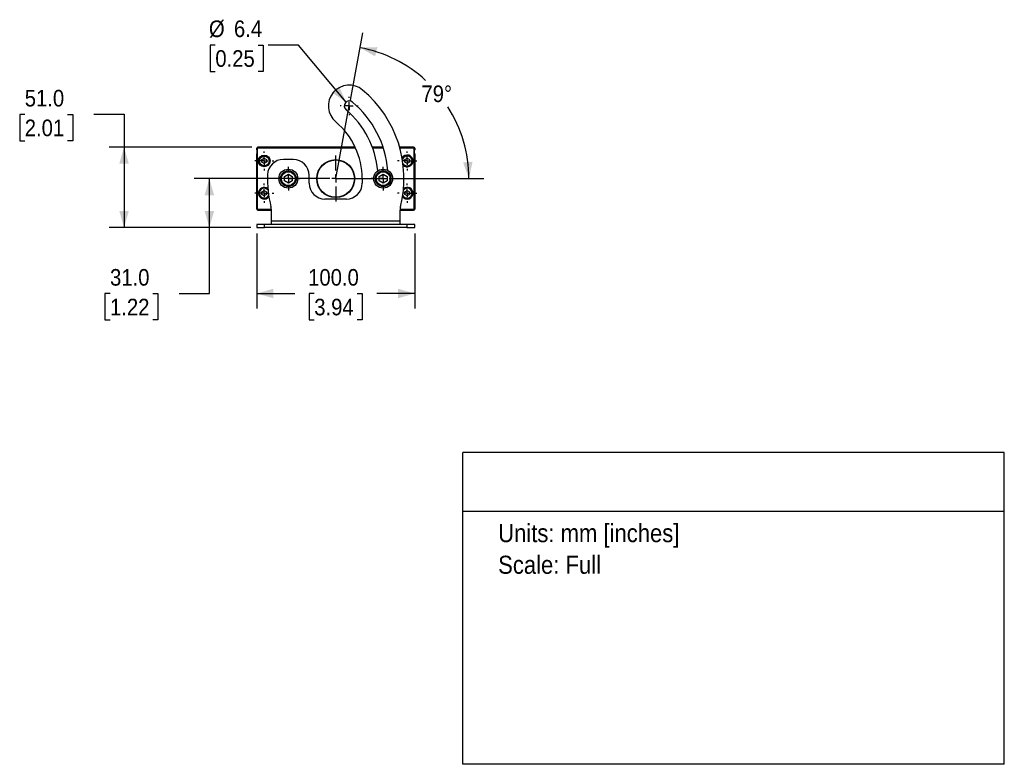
# Model space of a CAD drawing. Header units: millimetres. Extents: x 15 to 1295, y 0 to 782.
# Tile 2 of 3: x 672 to 1295, y 0 to 471. Entities that reach past the tile are written whole.
import ezdxf
from ezdxf.enums import TextEntityAlignment as Align

# ---------------------------------------------------------------- set-up
doc = ezdxf.new("R2010")
doc.units = ezdxf.units.MM
doc.header["$LTSCALE"] = 3
doc.linetypes.add('SLD-Center', pattern=[19.05, 15.24, -1.27, 1.27, -1.27])
doc.linetypes.add('SLD-Solid', pattern=[0])
doc.layers.add('CENTER', color=40, linetype='SLD-Center')
for name, color, linetype, lineweight in [('DIMENSIONS', 140, 'SLD-Solid', 25), ('SLD-0', 7, 'SLD-Solid', 25), ('TEXT', 140, 'SLD-Solid', 25)]:
    doc.layers.add(name, color=color, linetype=linetype, lineweight=lineweight)
doc.layers.add('SLD-DEFPOINTS', color=7, linetype='Continuous', plot=False)
doc.layers.get('SLD-DEFPOINTS').off()
doc.styles.add('SLDTEXTSTYLE0', font='GOTHIC.TTF', dxfattribs={"width": 0.913})
doc.dimstyles.new('SLDDIMSTYLE1', dxfattribs={"dimtxt": 10.5, "dimasz": 10.5, "dimexe": 0, "dimexo": 0.0625, "dimgap": 2.625, "dimtad": 0, "dimtih": 1, "dimtoh": 1, "dimdec": 1, "dimrnd": 1e-09, "dimzin": 4, "dimdsep": 46, "dimtxsty": 'SLDTEXTSTYLE0', "dimsah": 1, "dimcen": 0.09, "dimadec": 0, "dimazin": 1, "dimtfac": 1, "dimtdec": 1, "dimtofl": 0, "dimtmove": 0, "dimatfit": 3, "dimfxl": 0, "dimfrac": 2, "dimtolj": 1, "dimtzin": 12, "dimarcsym": 0})
doc.dimstyles.new('SLDDIMSTYLE3', dxfattribs={"dimtxt": 10.5, "dimasz": 10.5, "dimexe": 0, "dimexo": 0.0625, "dimgap": 2.625, "dimtad": 0, "dimtih": 1, "dimtoh": 1, "dimdec": 4, "dimlfac": 3, "dimzin": 12, "dimdsep": 46, "dimtxsty": 'SLDTEXTSTYLE0', "dimsah": 1, "dimcen": 0.09, "dimazin": 3, "dimtfac": 1, "dimtofl": 0, "dimtmove": 0, "dimatfit": 3, "dimfxl": 0, "dimfrac": 2, "dimtolj": 1, "dimtzin": 12, "dimarcsym": 0})
doc.dimstyles.new('SLDDIMSTYLE4', dxfattribs={"dimtxt": 10.5, "dimasz": 10.5, "dimexe": 0, "dimexo": 0.0625, "dimgap": 2.625, "dimtad": 0, "dimtih": 1, "dimtoh": 1, "dimdec": 1, "dimrnd": 1e-09, "dimzin": 12, "dimdsep": 46, "dimtxsty": 'SLDTEXTSTYLE0', "dimsah": 1, "dimcen": 0, "dimadec": 0, "dimazin": 3, "dimtfac": 1, "dimtdec": 1, "dimtofl": 0, "dimtmove": 0, "dimatfit": 3, "dimfxl": 0, "dimfrac": 2, "dimtolj": 1, "dimtzin": 12, "dimarcsym": 0})

# ---------------------------------------------------------------- blocks, each defined once
blk = doc.blocks.new('SW_NOTE_0')
at = {"layer": 'TEXT', "color": 0, "insert": (0, 14.6), "char_height": 11.43, "attachment_point": 1, "style": 'SLDTEXTSTYLE0'}
blk.add_mtext('Units: mm [inches]', dxfattribs=at)
blk = doc.blocks.new('SW_NOTE_0_1')
at = {"layer": 'TEXT', "color": 0, "insert": (0, 14.6), "char_height": 11.43, "attachment_point": 1, "style": 'SLDTEXTSTYLE0'}
blk.add_mtext('Scale: Full', dxfattribs=at)
blk = doc.blocks.new('Block1')
at = {"layer": 'TEXT'}
for p, q in [((1295.4, 197.28), (952.5, 197.28)), ((952.5, 0), (952.5, 197.28)), ((1295.4, 0), (1295.4, 197.28)), ((952.5, 160.18), (1295.4, 160.18)), ((1295.4, 0), (952.5, 0))]:
    blk.add_line(p, q, dxfattribs=at)
at = {"layer": 'TEXT', "color": 140}
for name, p in [('SW_NOTE_0', (974.96, 137.4)), ('SW_NOTE_0_1', (974.96, 117.38))]:
    blk.add_blockref(name, p, dxfattribs=at)
at = {"layer": 'TEXT', "color": 140, "style": 'SLDTEXTSTYLE0', "width": 0.913, "flags": 2}
for tag, height, p in [('AUTOATTR0', 12.7, (1071.55, 170.12)), ('AUTOATTR1_0', 14.29, (988.7, 89.65)), ('AUTOATTR1_1', 14.29, (999.69, 71.18)), ('AUTOATTR1_2', 14.29, (1093.3, 52.7))]:
    blk.add_attdef(tag, text='', height=height, dxfattribs=at).set_placement(p, align=Align.BOTTOM_LEFT)
blk = doc.blocks.new('_D_6')
at = {"layer": 'DIMENSIONS'}
for p, q in [((881.4, 420.31), (889.32, 462.82)), ((905.94, 370.6), (965.94, 370.6))]:
    blk.add_line(p, q, dxfattribs=at)
for start, end in [(47.55535, 79.44146), (0, 32.69472)]:
    blk.add_arc((872.13, 370.6), 84.28, start, end, dxfattribs=at)
for points in [[(887.57, 453.46), (897.03, 447.99), (898.49, 453.81)], [(956.41, 370.6), (958.76, 381.27), (952.77, 380.9)]]:
    blk.add_solid(points, dxfattribs=at)
at = {"layer": 'DIMENSIONS', "insert": (926.4, 429.54), "char_height": 10.5, "attachment_point": 1, "style": 'SLDTEXTSTYLE0'}
blk.add_mtext('79°', dxfattribs=at)
blk = doc.blocks.new('_D_7')
at = {"layer": 'DIMENSIONS'}
for p, q in [((868.32, 370.6), (782.6, 370.6)), ((792.13, 339.6), (792.13, 370.6)), ((818.32, 339.6), (782.6, 339.6)), ((792.13, 297.93), (792.13, 339.6)), ((729.26, 297.85), (726.06, 297.85)), ((726.06, 297.85), (726.06, 281.18)), ((756.41, 297.85), (759.61, 297.85)), ((759.61, 297.85), (759.61, 281.18)), ((773.08, 297.93), (792.13, 297.93)), ((726.06, 281.18), (729.26, 281.18)), ((759.61, 281.18), (756.41, 281.18))]:
    blk.add_line(p, q, dxfattribs=at)
for points in [[(792.13, 370.6), (789.13, 360.1), (795.13, 360.1)], [(792.13, 339.6), (795.13, 350.1), (789.13, 350.1)]]:
    blk.add_solid(points, dxfattribs=at)
at = {"layer": 'DIMENSIONS', "char_height": 10.5, "attachment_point": 1, "style": 'SLDTEXTSTYLE0'}
for s, insert in [('31.0', (729.26, 313.39)), ('1.22', (729.26, 294.59))]:
    blk.add_mtext(s, dxfattribs=dict(at, insert=insert))
blk = doc.blocks.new('_D_8')
at = {"layer": 'DIMENSIONS'}
for p, q in [((675.26, 411.22), (672.06, 411.22)), ((672.06, 411.22), (672.06, 394.55)), ((702.41, 411.22), (705.61, 411.22)), ((705.61, 411.22), (705.61, 394.55)), ((719.08, 411.3), (738.13, 411.3)), ((738.13, 411.3), (738.13, 390.6)), ((672.06, 394.55), (675.26, 394.55)), ((705.61, 394.55), (702.41, 394.55)), ((819.07, 390.6), (728.6, 390.6)), ((738.13, 390.6), (738.13, 339.6)), ((818.32, 339.6), (728.6, 339.6))]:
    blk.add_line(p, q, dxfattribs=at)
for points in [[(738.13, 390.6), (735.13, 380.1), (741.13, 380.1)], [(738.13, 339.6), (741.13, 350.1), (735.13, 350.1)]]:
    blk.add_solid(points, dxfattribs=at)
at = {"layer": 'DIMENSIONS', "char_height": 10.5, "attachment_point": 1, "style": 'SLDTEXTSTYLE0'}
for s, insert in [('51.0', (675.26, 426.77)), ('2.01', (675.26, 407.97))]:
    blk.add_mtext(s, dxfattribs=dict(at, insert=insert))
blk = doc.blocks.new('_D_9')
at = {"layer": 'DIMENSIONS'}
for p, q in [((822.13, 335.79), (822.13, 288.4)), ((922.13, 335.79), (922.13, 288.4)), ((822.13, 297.93), (846.14, 297.93)), ((858.55, 297.85), (855.35, 297.85)), ((855.35, 297.85), (855.35, 281.18)), ((885.71, 297.85), (888.91, 297.85)), ((888.91, 297.85), (888.91, 281.18)), ((922.13, 297.93), (898.12, 297.93)), ((855.35, 281.18), (858.55, 281.18)), ((888.91, 281.18), (885.71, 281.18))]:
    blk.add_line(p, q, dxfattribs=at)
for points in [[(822.13, 297.93), (832.63, 294.93), (832.63, 300.93)], [(922.13, 297.93), (911.63, 300.93), (911.63, 294.93)]]:
    blk.add_solid(points, dxfattribs=at)
at = {"layer": 'DIMENSIONS', "char_height": 10.5, "attachment_point": 1, "style": 'SLDTEXTSTYLE0'}
for s, insert in [('100.0', (854.67, 313.39)), ('3.94', (858.55, 294.59))]:
    blk.add_mtext(s, dxfattribs=dict(at, insert=insert))
blk = doc.blocks.new('_D_10')
at = {"layer": 'DIMENSIONS'}
for p, q in [((795.91, 455.14), (792.71, 455.14)), ((792.71, 455.14), (792.71, 438.47)), ((823.06, 455.14), (826.26, 455.14)), ((826.26, 455.14), (826.26, 438.47)), ((848.51, 455.14), (829.46, 455.14)), ((878.65, 419.02), (848.51, 455.14)), ((792.71, 438.47), (795.91, 438.47)), ((826.26, 438.47), (823.06, 438.47))]:
    blk.add_line(p, q, dxfattribs=at)
blk.add_solid([(878.65, 419.02), (874.22, 429.01), (869.62, 425.16)], dxfattribs=at)
at = {"layer": 'DIMENSIONS', "char_height": 10.5, "attachment_point": 1, "style": 'SLDTEXTSTYLE0'}
for s, insert in [('%%c', (791.87, 470.68)), ('6.4', (807.7, 470.68)), ('0.25', (795.91, 451.88))]:
    blk.add_mtext(s, dxfattribs=dict(at, insert=insert))
blk = doc.blocks.new('SW_CENTERMARKSYMBOL_0')
at = {"layer": 'CENTER', "color": 0}
for p, q in [((0, 5.08), (0, 7.54)), ((-5.08, 0), (-7.54, 0)), ((0, 0), (-2.54, 0)), ((0, 0), (0, 2.54)), ((0, 0), (0, -2.54)), ((0, 0), (2.54, 0)), ((5.08, 0), (7.54, 0)), ((0, -5.08), (0, -7.54))]:
    blk.add_line(p, q, dxfattribs=at)
blk = doc.blocks.new('SW_CENTERMARKSYMBOL_1')
at = {"layer": 'CENTER', "color": 0}
for p, q in [((-5.08, 0), (-6.04, 0)), ((0, 0), (-2.54, 0)), ((0, 5.08), (0, 6.04)), ((0, 0), (0, 2.54)), ((0, 0), (0, -2.54)), ((0, 0), (2.54, 0)), ((5.08, 0), (6.04, 0)), ((0, -5.08), (0, -6.04))]:
    blk.add_line(p, q, dxfattribs=at)
blk = doc.blocks.new('SW_CENTERMARKSYMBOL_2')
at = {"layer": 'CENTER', "color": 0}
for p, q in [((-5.08, 0), (-6.04, 0)), ((0, 0), (-2.54, 0)), ((0, 5.08), (0, 6.04)), ((0, 0), (0, 2.54)), ((0, 0), (0, -2.54)), ((0, 0), (2.54, 0)), ((5.08, 0), (6.04, 0)), ((0, -5.08), (0, -6.04))]:
    blk.add_line(p, q, dxfattribs=at)
blk = doc.blocks.new('SW_CENTERMARKSYMBOL_3')
at = {"layer": 'CENTER', "color": 0}
for p, q in [((-5.08, 0), (-6.04, 0)), ((0, 0), (-2.54, 0)), ((0, 5.08), (0, 6.04)), ((0, 0), (0, 2.54)), ((0, 0), (0, -2.54)), ((0, 0), (2.54, 0)), ((5.08, 0), (6.04, 0)), ((0, -5.08), (0, -6.04))]:
    blk.add_line(p, q, dxfattribs=at)
blk = doc.blocks.new('SW_CENTERMARKSYMBOL_4')
at = {"layer": 'CENTER', "color": 0}
for p, q in [((0, 5.08), (0, 7.54)), ((-5.08, 0), (-7.54, 0)), ((0, 0), (-2.54, 0)), ((0, 0), (0, 2.54)), ((0, 0), (0, -2.54)), ((0, 0), (2.54, 0)), ((5.08, 0), (7.54, 0)), ((0, -5.08), (0, -7.54))]:
    blk.add_line(p, q, dxfattribs=at)
blk = doc.blocks.new('SW_CENTERMARKSYMBOL_5')
at = {"layer": 'CENTER', "color": 0}
for p, q in [((-5.08, 0), (-6.04, 0)), ((0, 0), (-2.54, 0)), ((0, 5.08), (0, 6.04)), ((0, 0), (0, 2.54)), ((0, 0), (0, -2.54)), ((0, 0), (2.54, 0)), ((5.08, 0), (6.04, 0)), ((0, -5.08), (0, -6.04))]:
    blk.add_line(p, q, dxfattribs=at)
blk = doc.blocks.new('SW_CENTERMARKSYMBOL_6')
at = {"layer": 'CENTER', "color": 0}
for p, q in [((0, 5.08), (0, 14.54)), ((-5.08, 0), (-14.54, 0)), ((0, 0), (-2.54, 0)), ((0, 0), (0, 2.54)), ((0, 0), (0, -2.54)), ((0, 0), (2.54, 0)), ((5.08, 0), (14.54, 0)), ((0, -5.08), (0, -14.54))]:
    blk.add_line(p, q, dxfattribs=at)
blk = doc.blocks.new('SW_CENTERMARKSYMBOL_7')
at = {"layer": 'CENTER', "color": 0}
for p, q in [((-5.08, 0), (-5.74, 0)), ((0, 0), (-2.54, 0)), ((0, 5.08), (0, 5.74)), ((0, 0), (0, 2.54)), ((0, 0), (0, -2.54)), ((0, 0), (2.54, 0)), ((5.08, 0), (5.74, 0)), ((0, -5.08), (0, -5.74))]:
    blk.add_line(p, q, dxfattribs=at)

msp = doc.modelspace()

# ---------------------------------------------------------------- linework, layer by layer
for p, q in [((822.129996, 388.821714), (822.129996, 389.853365)), ((822.679996, 389.803365), (822.179996, 389.803365)), ((822.179996, 389.803365), (822.179996, 351.403365)), ((822.679996, 351.403365), (822.679996, 389.803365)), ((822.879996, 390.603365), (825.129996, 390.603365)), ((884.464822, 390.553365), (822.929996, 390.553365)), ((822.929996, 390.553365), (822.929996, 390.053365)), ((822.929996, 390.053365), (884.696855, 390.053365)), ((825.129996, 390.553365), (825.129996, 390.603365)), ((884.441224, 390.603365), (825.129996, 390.603365)), ((902.081977, 390.603365), (895.292389, 390.603365)), ((902.098634, 390.553365), (895.311172, 390.553365)), ((895.496067, 390.053365), (902.262662, 390.053365)), ((919.129996, 390.603365), (912.544767, 390.603365)), ((921.329996, 390.553365), (912.55895, 390.553365)), ((912.698668, 390.053365), (921.329996, 390.053365)), ((919.129996, 390.553365), (919.129996, 390.603365)), ((919.129996, 390.603365), (921.379996, 390.603365)), ((921.329996, 390.053365), (921.329996, 390.553365)), ((921.579996, 389.803365), (922.079996, 389.803365)), ((921.579996, 389.803365), (921.579996, 351.403365)), ((922.079996, 351.403365), (922.079996, 389.803365)), ((922.129996, 389.853365), (922.129996, 388.821714)), ((822.129996, 351.353365), (822.129996, 386.385015)), ((825.379996, 382.66939), (826.879996, 383.535415)), ((825.379996, 380.937339), (825.379996, 382.66939)), ((826.879996, 380.071314), (825.379996, 380.937339)), ((826.879996, 383.535415), (828.379996, 382.66939)), ((828.379996, 380.937339), (826.879996, 380.071314)), ((828.379996, 382.66939), (828.379996, 380.937339)), ((845.329996, 382.753365), (838.966577, 382.753365)), ((915.879996, 382.66939), (917.379996, 383.535415)), ((915.879996, 380.937339), (915.879996, 382.66939)), ((917.379996, 380.071314), (915.879996, 380.937339)), ((917.379996, 383.535415), (918.879996, 382.66939)), ((918.879996, 380.937339), (917.379996, 380.071314)), ((918.879996, 382.66939), (918.879996, 380.937339)), ((922.129996, 386.385015), (922.129996, 351.353365)), ((839.629996, 372.04674), (842.129996, 373.490116)), ((839.629996, 369.159989), (839.629996, 372.04674)), ((842.129996, 367.716613), (839.629996, 369.159989)), ((842.129996, 373.490116), (844.629996, 372.04674)), ((844.629996, 369.159989), (842.129996, 367.716613)), ((844.629996, 372.04674), (844.629996, 369.159989)), ((855.329996, 367.703365), (855.329996, 372.753365)), ((888.929996, 370.603365), (888.929996, 367.703365)), ((899.629996, 372.04674), (902.129996, 373.490116)), ((899.629996, 369.159989), (899.629996, 372.04674)), ((902.129996, 367.716613), (899.629996, 369.159989)), ((902.129996, 373.490116), (904.629996, 372.04674)), ((904.629996, 369.159989), (902.129996, 367.716613)), ((904.629996, 372.04674), (904.629996, 369.159989)), ((825.379996, 362.26939), (826.879996, 363.135415)), ((825.379996, 360.537339), (825.379996, 362.26939)), ((826.879996, 363.135415), (828.379996, 362.26939)), ((828.379996, 362.26939), (828.379996, 360.537339)), ((915.879996, 362.26939), (917.379996, 363.135415)), ((915.879996, 360.537339), (915.879996, 362.26939)), ((917.379996, 363.135415), (918.879996, 362.26939)), ((918.879996, 362.26939), (918.879996, 360.537339)), ((826.879996, 359.671314), (825.379996, 360.537339)), ((828.379996, 360.537339), (826.879996, 359.671314)), ((878.929996, 357.703365), (865.329996, 357.703365)), ((917.379996, 359.671314), (915.879996, 360.537339)), ((918.879996, 360.537339), (917.379996, 359.671314)), ((822.679996, 351.403365), (822.179996, 351.403365)), ((831.434986, 350.603365), (822.879996, 350.603365)), ((831.404541, 351.153365), (822.929996, 351.153365)), ((822.929996, 351.153365), (822.929996, 350.653365)), ((822.929996, 350.653365), (831.433473, 350.653365)), ((831.438837, 343.603365), (831.438837, 350.325869)), ((912.821155, 350.325869), (912.821155, 343.603365)), ((921.379996, 350.603365), (912.825006, 350.603365)), ((912.826519, 350.653365), (921.329996, 350.653365)), ((921.329996, 351.153365), (912.855452, 351.153365)), ((921.329996, 351.153365), (921.329996, 350.653365)), ((921.579996, 351.403365), (922.079996, 351.403365)), ((831.438837, 341.603365), (831.438837, 343.603365)), ((912.821155, 343.603365), (831.438837, 343.603365)), ((912.821155, 343.603365), (912.821155, 341.603365)), ((822.129996, 341.603365), (822.129996, 339.603365)), ((827.129996, 341.603365), (822.129996, 341.603365)), ((822.129996, 339.603365), (827.129996, 339.603365)), ((827.129996, 339.603365), (827.129996, 341.603365)), ((917.129996, 341.603365), (827.129996, 341.603365)), ((917.129996, 339.603365), (827.129996, 339.603365)), ((917.129996, 341.603365), (917.129996, 339.603365)), ((922.129996, 341.603365), (917.129996, 341.603365)), ((917.129996, 339.603365), (922.129996, 339.603365)), ((922.129996, 339.603365), (922.129996, 341.603365))]:
    msp.add_line(p, q)
for centre, radius in [((826.879996, 381.803365), 3.7), ((826.879996, 381.803365), 3.5), ((826.879996, 381.803365), 3.1), ((872.129996, 370.603365), 12), ((872.129996, 370.603365), 11.8), ((842.129996, 370.603365), 6), ((842.129996, 370.603365), 5), ((842.129996, 370.603365), 4.4), ((902.129996, 370.603365), 6), ((902.129996, 370.603365), 5), ((902.129996, 370.603365), 4.4)]:
    msp.add_circle(centre, radius)
for centre, radius, start, end in [((880.697253, 416.566031), 13.2, 50, 230), ((842.129996, 370.603365), 73.2, 345.893803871, 50), ((880.697253, 416.566031), 3.2, 50, 230), ((842.129996, 370.603365), 63.2, 4.723722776, 50), ((842.129996, 370.603365), 56.8, 4.982905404, 50), ((842.129996, 370.603365), 46.8, 0, 50), ((822.879996, 389.853365), 0.75, 90, 180), ((822.629996, 388.821714), 0.5, 180, 205.841932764), ((822.629996, 386.385015), 0.5, 154.158067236, 180), ((822.929996, 389.803365), 0.75, 90, 180), ((822.929996, 389.803365), 0.25, 90, 180), ((921.329996, 389.803365), 0.75, 0, 90), ((921.329996, 389.803365), 0.25, 0, 90), ((921.379996, 389.853365), 0.75, 0, 90), ((921.629996, 388.821714), 0.5, 334.158067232, 0), ((921.629996, 386.385015), 0.5, 0, 25.841932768), ((838.966577, 372.753365), 10, 90, 178.050479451), ((845.329996, 372.753365), 10, 0, 90), ((917.379996, 381.803365), 3.7, 0, 150.435031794), ((917.379996, 381.803365), 3.5, 222.368024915, 154.563170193), ((917.379996, 381.803365), 3.1, 209.797777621, 167.133417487), ((917.379996, 381.803365), 3.7, 226.496163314, 0), ((902.129996, 370.603365), 73.2, 178.050479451, 194.106196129), ((826.879996, 361.403365), 3.7, 51.101690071, 322.838991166), ((826.879996, 361.403365), 3.5, 47.853497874, 180), ((826.879996, 361.403365), 3.1, 38.977326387, 180), ((865.329996, 367.703365), 10, 180, 270), ((878.929996, 367.703365), 10, 270, 0), ((917.379996, 361.403365), 3.5, 213.912816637, 132.146502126), ((917.379996, 361.403365), 3.1, 205.03664515, 141.022673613), ((917.379996, 361.403365), 3.7, 0, 128.898309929), ((826.879996, 361.403365), 3.5, 180, 326.087183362), ((826.879996, 361.403365), 3.1, 180, 334.96335485), ((917.379996, 361.403365), 3.7, 217.161008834, 0), ((822.879996, 351.353365), 0.75, 180, 270), ((822.929996, 351.403365), 0.75, 180, 270), ((822.929996, 351.403365), 0.25, 180, 270), ((821.438837, 350.325869), 10, 0, 14.106196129), ((922.821155, 350.325869), 10, 165.893803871, 180), ((921.329996, 351.403365), 0.25, 270, 0), ((921.329996, 351.403365), 0.75, 270, 0), ((921.379996, 351.353365), 0.75, 270, 360)]:
    msp.add_arc(centre, radius, start, end)
at = {"layer": 'SLD-0'}
for q in [(880.697253, 416.566031), (902.129996, 370.603365)]:
    msp.add_line((872.129996, 370.603365), q, dxfattribs=at)

# ---------------------------------------------------------------- block references
at = {"layer": 'CENTER'}
for name, p in [('SW_CENTERMARKSYMBOL_7', (880.697253, 416.566031)), ('SW_CENTERMARKSYMBOL_2', (826.879996, 381.803365)), ('SW_CENTERMARKSYMBOL_3', (917.379996, 381.803365)), ('SW_CENTERMARKSYMBOL_6', (872.129996, 370.603365)), ('SW_CENTERMARKSYMBOL_4', (842.129996, 370.603365)), ('SW_CENTERMARKSYMBOL_0', (902.129996, 370.603365)), ('SW_CENTERMARKSYMBOL_5', (826.879996, 361.403365)), ('SW_CENTERMARKSYMBOL_1', (917.379996, 361.403365))]:
    msp.add_blockref(name, p, dxfattribs=at)
at = {"layer": 'SLD-DEFPOINTS'}
msp.add_blockref('Block1', (0, 0), dxfattribs=at)

# ---------------------------------------------------------------- dimensions: what is measured, and where the dimension line sits
at = {"layer": 'DIMENSIONS'}
dim = msp.add_diameter_dim_2p(p1=(882.747551, 414.109148), p2=(878.646954, 419.022915), dimstyle='SLDDIMSTYLE4', dxfattribs=at)
dim.commit()
dim.dimension.update_dxf_attribs({"geometry": '_D_10', "text_midpoint": (809.482681, 455.138338), "dimtype": 163})
dim = msp.add_angular_dim_2l(base=(953.007453, 394.326173), line1=((902.129996, 370.603365), (872.129996, 370.603365)), line2=((880.697253, 416.566031), (872.129996, 370.603365)), dimstyle='SLDDIMSTYLE3', dxfattribs=at)
dim.commit()
dim.dimension.update_dxf_attribs({"geometry": '_D_6', "text_midpoint": (936.959231, 424.465271), "dimtype": 162})
for base, p1, p2, angle, picture, middle in [((738.129996, 339.603365), (822.879996, 390.603365), (822.129996, 339.603365), 90, '_D_8', (738.129996, 411.303656)), ((792.129996, 370.603365), (822.129996, 339.603365), (872.129996, 370.603365), 90, '_D_7', (792.129996, 297.927989)), ((822.129996, 297.927989), (922.129996, 339.603365), (822.129996, 339.603365), 0, '_D_9', (872.129996, 297.927989))]:
    dim = msp.add_linear_dim(base=base, p1=p1, p2=p2, angle=angle, dimstyle='SLDDIMSTYLE1', dxfattribs=at)
    dim.commit()
    dim.dimension.update_dxf_attribs({"geometry": picture, "text_midpoint": middle, "dimtype": 160})

doc.saveas('drawing.dxf')
